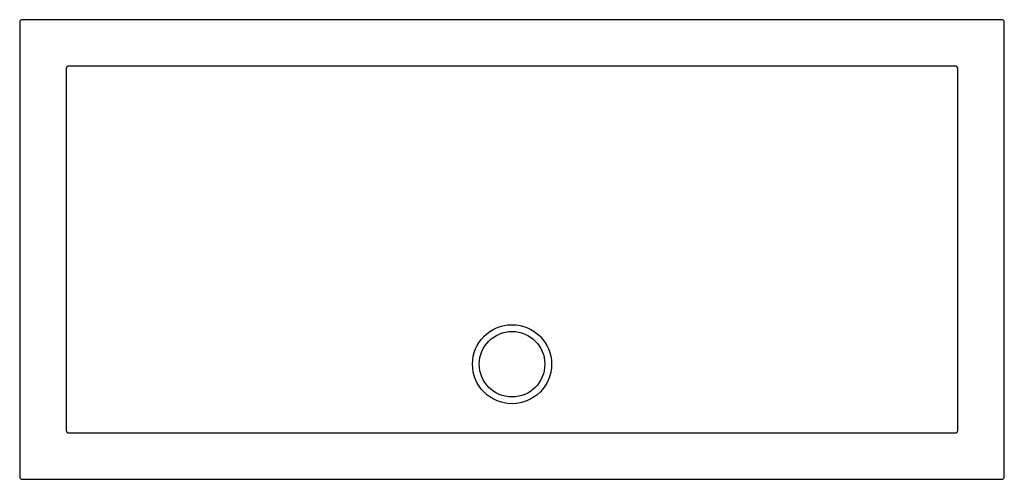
# Model space of a CAD drawing. Header units: millimetres. Extents: x 5287.09 to 5288.59, y 2662.16 to 2662.86.
import ezdxf

# ---------------------------------------------------------------- set-up
doc = ezdxf.new("R2010")
doc.units = ezdxf.units.MM
doc.layers.add('SANINDUSA', color=3, linetype='Continuous')

msp = doc.modelspace()

# ---------------------------------------------------------------- linework, layer by layer
at = {"layer": 'SANINDUSA'}
for p, q in [((5287.0881, 2662.8531), (5287.0881, 2662.1599)), ((5288.5853, 2662.8571), (5287.0921, 2662.8571)), ((5288.5893, 2662.1599), (5288.5893, 2662.8531)), ((5287.0921, 2662.1559), (5288.5853, 2662.1559))]:
    msp.add_line(p, q, dxfattribs=at)
at = {"layer": 'SANINDUSA', "flags": 128}
msp.add_lwpolyline([(5288.5184, 2662.3315), (5288.5184, 2662.3395), (5288.5184, 2662.3715), (5288.5184, 2662.4995), (5288.5184, 2662.7811)], dxfattribs=at)
at = {"layer": 'SANINDUSA'}
for radius in [0.0603, 0.05]:
    msp.add_circle((5287.8388, 2662.3315), radius, dxfattribs=at)
for centre, major_axis in [((5287.0921, 2662.8531), (-0.00283, 0.00283)), ((5288.5853, 2662.8531), (0.00283, 0.00283)), ((5287.0921, 2662.1599), (-0.00283, -0.00283)), ((5288.5853, 2662.1599), (0.00283, -0.00283))]:
    msp.add_ellipse(centre, major_axis=major_axis, ratio=0.999695, start_param=5.497939, end_param=7.068431, dxfattribs=at)
for points, knots in [([(5287.1628, 2662.7862), (5287.1625, 2662.7862), (5287.1623, 2662.7862), (5287.1618, 2662.7861), (5287.1616, 2662.786), (5287.1611, 2662.7858), (5287.1609, 2662.7857), (5287.1605, 2662.7854), (5287.1603, 2662.7853), (5287.1598, 2662.7848), (5287.1595, 2662.7843), (5287.1593, 2662.7837), (5287.1592, 2662.7834), (5287.1591, 2662.783), (5287.1591, 2662.7827), (5287.1591, 2662.7825)], [0, 0, 0, 0, 0.125, 0.125, 0.25, 0.25, 0.375, 0.375, 0.5, 0.5, 0.75, 0.75, 0.875, 0.875, 1, 1, 1, 1]), ([(5287.1591, 2662.7811), (5287.1591, 2662.7062), (5287.1591, 2662.6312), (5287.1591, 2662.4814), (5287.1591, 2662.4065), (5287.1591, 2662.3315)], [0, 0, 0, 0, 0.5, 0.5, 1, 1, 1, 1]), ([(5287.8387, 2662.7862), (5287.7825, 2662.7862), (5287.7263, 2662.7862), (5287.6139, 2662.7862), (5287.5577, 2662.7862), (5287.389, 2662.7862), (5287.2766, 2662.7862), (5287.1642, 2662.7862)], [0, 0, 0, 0, 0.25, 0.25, 0.5, 0.5, 1, 1, 1, 1]), ([(5288.5133, 2662.7862), (5288.4009, 2662.7862), (5288.2885, 2662.7862), (5288.1198, 2662.7862), (5288.0636, 2662.7862), (5287.9512, 2662.7862), (5287.895, 2662.7862), (5287.8387, 2662.7862)], [0, 0, 0, 0, 0.5, 0.5, 0.75, 0.75, 1, 1, 1, 1]), ([(5288.5184, 2662.7825), (5288.5184, 2662.7827), (5288.5184, 2662.783), (5288.5183, 2662.7834), (5288.5182, 2662.7837), (5288.518, 2662.7841), (5288.5179, 2662.7843), (5288.5176, 2662.7847), (5288.5175, 2662.7849), (5288.517, 2662.7854), (5288.5166, 2662.7857), (5288.5159, 2662.786), (5288.5156, 2662.7861), (5288.5152, 2662.7862), (5288.5149, 2662.7862), (5288.5147, 2662.7862)], [0, 0, 0, 0, 0.125, 0.125, 0.25, 0.25, 0.375, 0.375, 0.5, 0.5, 0.75, 0.75, 0.875, 0.875, 1, 1, 1, 1]), ([(5287.1591, 2662.2306), (5287.1591, 2662.2303), (5287.1591, 2662.2301), (5287.1592, 2662.2296), (5287.1593, 2662.2294), (5287.1595, 2662.2289), (5287.1596, 2662.2287), (5287.1598, 2662.2283), (5287.16, 2662.2281), (5287.1605, 2662.2276), (5287.1609, 2662.2273), (5287.1616, 2662.2271), (5287.1618, 2662.227), (5287.1623, 2662.2269), (5287.1625, 2662.2269), (5287.1628, 2662.2269)], [0, 0, 0, 0, 0.125, 0.125, 0.25, 0.25, 0.375, 0.375, 0.5, 0.5, 0.75, 0.75, 0.875, 0.875, 1, 1, 1, 1]), ([(5287.1642, 2662.2269), (5287.1923, 2662.2268), (5287.2204, 2662.2268), (5287.2766, 2662.2268), (5287.3047, 2662.2268), (5287.389, 2662.2268), (5287.4452, 2662.2268), (5287.5296, 2662.2268), (5287.5577, 2662.2268), (5287.6139, 2662.2268), (5287.642, 2662.2268), (5287.6841, 2662.2268), (5287.6982, 2662.2268), (5287.7263, 2662.2268), (5287.7404, 2662.2268), (5287.7614, 2662.2267), (5287.7685, 2662.2267), (5287.7825, 2662.2267), (5287.7896, 2662.2267), (5287.8036, 2662.2267), (5287.8106, 2662.2267), (5287.8247, 2662.2267), (5287.8317, 2662.2267), (5287.8458, 2662.2267), (5287.8528, 2662.2267), (5287.8668, 2662.2267), (5287.8739, 2662.2267), (5287.8879, 2662.2267), (5287.895, 2662.2267), (5287.909, 2662.2267), (5287.916, 2662.2267), (5287.9371, 2662.2268), (5287.9512, 2662.2268), (5287.9793, 2662.2268), (5287.9933, 2662.2268), (5288.0355, 2662.2268), (5288.0636, 2662.2268), (5288.1198, 2662.2268), (5288.1479, 2662.2268), (5288.2322, 2662.2268), (5288.2885, 2662.2268), (5288.3728, 2662.2268), (5288.4009, 2662.2268), (5288.4571, 2662.2268), (5288.4852, 2662.2268), (5288.5133, 2662.2269)], [0, 0, 0, 0, 0.0625, 0.0625, 0.125, 0.125, 0.25, 0.25, 0.3125, 0.3125, 0.375, 0.375, 0.40625, 0.40625, 0.4375, 0.4375, 0.453125, 0.453125, 0.46875, 0.46875, 0.484375, 0.484375, 0.5, 0.5, 0.515625, 0.515625, 0.53125, 0.53125, 0.546875, 0.546875, 0.5625, 0.5625, 0.59375, 0.59375, 0.625, 0.625, 0.6875, 0.6875, 0.75, 0.75, 0.875, 0.875, 0.9375, 0.9375, 1, 1, 1, 1]), ([(5288.5147, 2662.2269), (5288.5149, 2662.2269), (5288.5152, 2662.2269), (5288.5157, 2662.227), (5288.5159, 2662.2271), (5288.5163, 2662.2272), (5288.5165, 2662.2274), (5288.517, 2662.2276), (5288.5171, 2662.2278), (5288.5177, 2662.2283), (5288.5179, 2662.2287), (5288.5182, 2662.2294), (5288.5183, 2662.2296), (5288.5184, 2662.2301), (5288.5184, 2662.2303), (5288.5184, 2662.2306)], [0, 0, 0, 0, 0.125, 0.125, 0.25, 0.25, 0.375, 0.375, 0.5, 0.5, 0.75, 0.75, 0.875, 0.875, 1, 1, 1, 1])]:
    msp.add_open_spline(points, degree=3, knots=knots, dxfattribs=at)
for points in [[(5287.1591, 2662.7825), (5287.1591, 2662.782), (5287.1591, 2662.7816), (5287.1591, 2662.7811)], [(5287.1642, 2662.7862), (5287.1637, 2662.7862), (5287.1632, 2662.7862), (5287.1628, 2662.7862)], [(5288.5147, 2662.7862), (5288.5142, 2662.7862), (5288.5138, 2662.7862), (5288.5133, 2662.7862)], [(5288.5184, 2662.7811), (5288.5184, 2662.7816), (5288.5184, 2662.782), (5288.5184, 2662.7825)], [(5287.1591, 2662.3315), (5287.1591, 2662.2983), (5287.1591, 2662.2651), (5287.1591, 2662.2319)], [(5288.5184, 2662.2319), (5288.5184, 2662.2651), (5288.5184, 2662.2983), (5288.5184, 2662.3315)], [(5287.1591, 2662.2319), (5287.1591, 2662.2315), (5287.1591, 2662.231), (5287.1591, 2662.2306)], [(5287.1628, 2662.2269), (5287.1632, 2662.2269), (5287.1637, 2662.2269), (5287.1642, 2662.2269)], [(5288.5133, 2662.2269), (5288.5138, 2662.2269), (5288.5142, 2662.2269), (5288.5147, 2662.2269)], [(5288.5184, 2662.2306), (5288.5184, 2662.231), (5288.5184, 2662.2315), (5288.5184, 2662.2319)]]:
    msp.add_open_spline(points, degree=3, dxfattribs=at)

doc.saveas('drawing.dxf')
